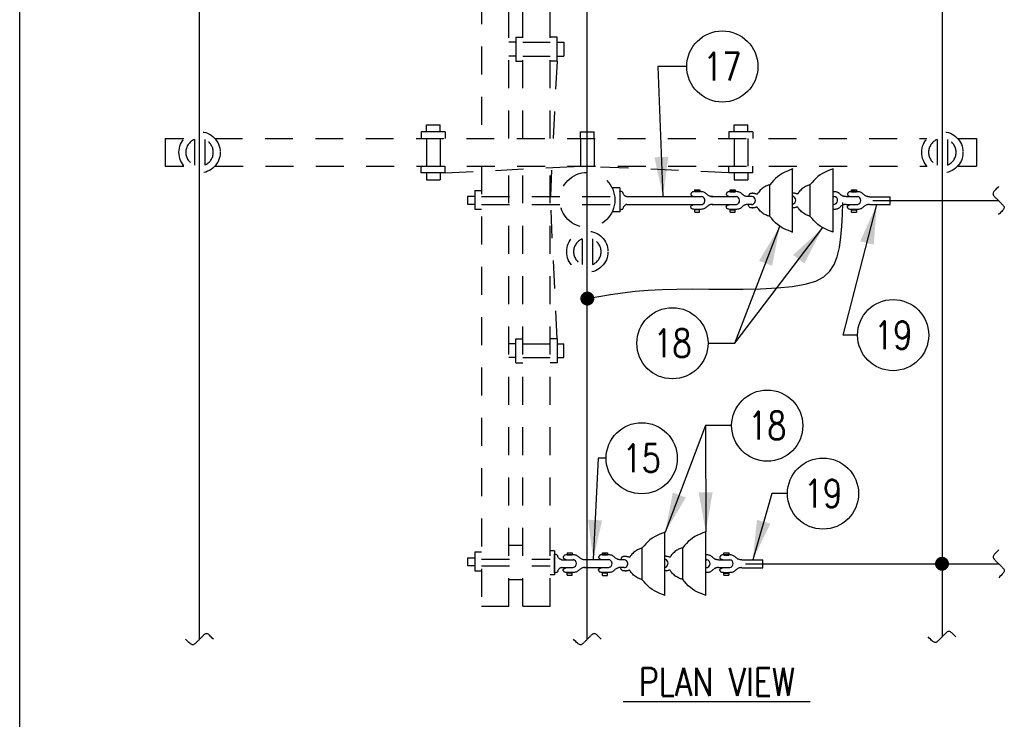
# Model space of a CAD drawing. Extents: x 0 to 7.1, y 0 to 9.85.
# Tile 4 of 6: x 0 to 4.4, y 4.83 to 7.96. Entities that reach past the tile are written whole.
import ezdxf
from ezdxf.enums import TextEntityAlignment as Align

# ---------------------------------------------------------------- set-up
doc = ezdxf.new("R2010")
doc.units = 0
doc.header["$MEASUREMENT"] = 0
doc.linetypes.add('HIDDEN2', pattern=[0.1875, 0.125, -0.0625])
doc.layers.get('0').update_dxf_attribs({"color": 2, "linetype": 'CONTINUOUS'})
doc.layers.add('E-DETL', color=2, linetype='CONTINUOUS')
doc.layers.add('E-DETL-TEXT', color=3, linetype='CONTINUOUS')
doc.styles.add('ROMANS', font='ROMANS.SHX', dxfattribs={"width": 0.8})
doc.styles.get("Standard").update_dxf_attribs({"font": 'ROMANS.SHX', "width": 0.8, "height": 0.125})

# ---------------------------------------------------------------- blocks, each defined once
blk = doc.blocks.new('BREAK')
blk.add_lwpolyline([(0, 0.0625), (-0.0055, 0.057), (-0.0103, 0.0521), (-0.0144, 0.0479), (-0.0177, 0.0441), (-0.0205, 0.0408), (-0.0225, 0.0378), (-0.0239, 0.0351), (-0.0247, 0.0326), (-0.0249, 0.0302), (-0.0246, 0.0279), (-0.0238, 0.0257), (-0.0226, 0.0236), (-0.0211, 0.0216), (-0.0194, 0.0196), (-0.0176, 0.0176), (-0.0156, 0.0156), (-0.0137, 0.0137), (-0.0117, 0.0117), (-0.0098, 0.0098), (-0.0078, 0.0078), (-0.0059, 0.0059), (-0.0039, 0.0039), (-0.002, 0.002), (0, 0), (0.002, -0.002), (0.0039, -0.0039), (0.0059, -0.0059), (0.0078, -0.0078), (0.0098, -0.0098), (0.0117, -0.0117), (0.0137, -0.0137), (0.0156, -0.0156), (0.0176, -0.0176), (0.0194, -0.0196), (0.0211, -0.0216), (0.0226, -0.0236), (0.0238, -0.0257), (0.0246, -0.0279), (0.0249, -0.0302), (0.0247, -0.0326), (0.0239, -0.0351), (0.0225, -0.0378), (0.0205, -0.0408), (0.0177, -0.0441), (0.0144, -0.0479), (0.0103, -0.0521), (0.0055, -0.057), (0, -0.0625)])

msp = doc.modelspace()

# ---------------------------------------------------------------- linework, layer by layer
at = {"layer": 'E-DETL'}
for p, q in [((0, 0), (0, 9.8484)), ((0.8039, 5.1875), (0.8039, 9.3638)), ((2.5372, 5.1875), (2.5372, 9.3638)), ((4.1225, 8.627), (4.1225, 5.1977)), ((3.8138, 7.1478), (4.3753, 7.1478)), ((3.2435, 5.5247), (4.376, 5.5247))]:
    msp.add_line(p, q, dxfattribs=at)
at = {"layer": 'E-DETL', "linetype": 'HIDDEN2'}
for p, q in [((2.0638, 8.9617), (2.0638, 7.4253)), ((2.1867, 7.4253), (2.1867, 8.9617)), ((2.2482, 7.4253), (2.2482, 8.7383)), ((2.3711, 7.4253), (2.3711, 8.7387)), ((2.2174, 7.8791), (2.2482, 7.8791)), ((2.2174, 7.8791), (2.2174, 7.7715)), ((2.4018, 7.8791), (2.3711, 7.8791)), ((2.4018, 7.7715), (2.4018, 7.8791)), ((2.2174, 7.8555), (2.1867, 7.8555)), ((2.2482, 7.8555), (2.3711, 7.8555)), ((2.4018, 7.8555), (2.4325, 7.8555)), ((2.4325, 7.8555), (2.4325, 7.794)), ((2.2174, 7.794), (2.1867, 7.794)), ((2.2482, 7.794), (2.3711, 7.794)), ((2.4018, 7.794), (2.4325, 7.794)), ((2.2174, 7.7715), (2.2482, 7.7715)), ((2.4018, 7.7715), (2.3711, 7.7715)), ((2.4018, 7.7715), (2.3846, 7.4253)), ((1.818, 7.4867), (1.8794, 7.4867)), ((1.818, 7.456), (1.818, 7.4867)), ((1.8794, 7.456), (1.8794, 7.4867)), ((3.1936, 7.4867), (3.255, 7.4867)), ((3.1936, 7.456), (3.1936, 7.4867)), ((3.255, 7.456), (3.255, 7.4867)), ((1.7944, 7.456), (1.7944, 7.4253)), ((1.9019, 7.456), (1.7944, 7.456)), ((1.9019, 7.456), (1.9019, 7.4253)), ((2.5069, 7.456), (2.5684, 7.456)), ((2.5069, 7.4253), (2.5069, 7.456)), ((2.5684, 7.4253), (2.5684, 7.456)), ((3.17, 7.456), (3.17, 7.4253)), ((3.2775, 7.456), (3.17, 7.456)), ((3.2775, 7.456), (3.2775, 7.4253)), ((0.6503, 7.4253), (0.733, 7.4253)), ((0.6503, 7.4253), (0.6503, 7.3024)), ((0.7809, 7.4208), (0.7809, 7.3069)), ((0.827, 7.4208), (0.827, 7.3069)), ((0.8715, 7.4253), (4.055, 7.4253)), ((1.818, 7.4253), (1.818, 7.3024)), ((1.8794, 7.4253), (1.8794, 7.3024)), ((2.5069, 7.4253), (2.5069, 7.2702)), ((2.5684, 7.4253), (2.5684, 7.27)), ((3.1936, 7.4253), (3.1936, 7.3024)), ((3.255, 7.4253), (3.255, 7.3024)), ((4.101, 7.4208), (4.101, 7.3069)), ((4.1471, 7.4208), (4.1471, 7.3069)), ((4.1922, 7.4253), (4.2762, 7.4253)), ((4.2762, 7.4253), (4.2762, 7.3024)), ((0.6503, 7.3024), (0.7342, 7.3024)), ((0.8735, 7.3024), (4.0563, 7.3024)), ((1.7944, 7.2716), (1.7944, 7.3024)), ((1.9019, 7.2716), (1.7944, 7.2716)), ((1.818, 7.2716), (1.818, 7.2409)), ((1.8794, 7.2716), (1.8794, 7.2409)), ((1.9019, 7.2716), (1.9019, 7.3024)), ((1.9019, 7.2716), (2.5044, 7.3024)), ((2.0638, 7.3024), (2.0638, 5.3358)), ((2.1867, 5.3358), (2.1867, 7.3024)), ((2.2482, 5.3358), (2.2482, 7.3024)), ((2.3711, 5.3358), (2.3711, 7.3024)), ((2.3776, 7.2839), (2.3719, 7.1698)), ((3.17, 7.2716), (2.5044, 7.3024)), ((3.17, 7.2716), (3.17, 7.3024)), ((3.2775, 7.2716), (3.17, 7.2716)), ((3.1936, 7.2716), (3.1936, 7.2409)), ((3.255, 7.2716), (3.255, 7.2409)), ((3.2775, 7.2716), (3.2775, 7.3024)), ((4.1929, 7.3024), (4.2762, 7.3024)), ((1.818, 7.2409), (1.8794, 7.2409)), ((3.1936, 7.2409), (3.255, 7.2409)), ((2.4018, 6.5307), (2.373, 7.1458)), ((2.5142, 6.9765), (2.5142, 6.8626)), ((2.5603, 6.9765), (2.5603, 6.8626)), ((2.2174, 6.5307), (2.2482, 6.5307)), ((2.2174, 6.4231), (2.2174, 6.5307)), ((2.4018, 6.5307), (2.3711, 6.5307)), ((2.4018, 6.5307), (2.4018, 6.4231)), ((2.2174, 6.5082), (2.1867, 6.5082)), ((2.2482, 6.5082), (2.3711, 6.5082)), ((2.4018, 6.5082), (2.4325, 6.5082)), ((2.4325, 6.4467), (2.4325, 6.5082)), ((2.2174, 6.4467), (2.1867, 6.4467)), ((2.2482, 6.4467), (2.3711, 6.4467)), ((2.4018, 6.4467), (2.4325, 6.4467)), ((2.2174, 6.4231), (2.2482, 6.4231)), ((2.4018, 6.4231), (2.3711, 6.4231)), ((2.2482, 5.607), (2.1867, 5.607)), ((2.2482, 5.4533), (2.1867, 5.4533)), ((2.0638, 5.3358), (2.1867, 5.3358)), ((2.2482, 5.3358), (2.3711, 5.3358))]:
    msp.add_line(p, q, dxfattribs=at)
at = {"layer": 'E-DETL', "color": 4}
for p, q in [((3.4545, 7.0068), (3.4545, 7.2876)), ((3.6367, 7.0068), (3.6367, 7.2876)), ((3.3531, 7.0768), (3.3531, 7.2178)), ((3.5338, 7.0775), (3.5338, 7.2185)), ((2.0345, 7.1928), (2.0345, 7.1093)), ((2.0345, 7.1928), (2.0638, 7.1928)), ((2.6824, 7.2054), (2.6489, 7.2054)), ((2.6824, 7.2054), (2.6824, 7.0979)), ((3.0169, 7.1963), (3.0169, 7.1865)), ((3.0169, 7.1963), (3.0395, 7.1963)), ((3.0395, 7.1865), (3.0169, 7.1865)), ((3.0395, 7.1963), (3.0395, 7.1865)), ((3.1755, 7.1863), (3.1755, 7.1961)), ((3.1755, 7.1961), (3.1983, 7.1961)), ((3.1983, 7.1863), (3.1755, 7.1863)), ((3.1983, 7.1961), (3.1983, 7.1863)), ((3.7173, 7.1965), (3.7398, 7.1965)), ((3.7173, 7.1869), (3.7173, 7.1965)), ((3.7173, 7.1869), (3.7398, 7.1869)), ((3.7398, 7.1965), (3.7398, 7.1869)), ((2.0023, 7.1658), (2.0023, 7.1306)), ((2.0331, 7.1658), (2.0023, 7.1658)), ((2.0345, 7.1306), (2.0038, 7.1306)), ((2.6227, 7.1306), (2.6228, 7.1306)), ((2.7122, 7.1657), (3.0473, 7.1657)), ((2.7133, 7.1306), (3.0414, 7.1306)), ((3.0888, 7.1664), (3.1706, 7.1664)), ((3.0948, 7.1313), (3.1717, 7.1313)), ((3.1706, 7.1664), (3.2039, 7.1664)), ((3.1717, 7.1313), (3.2033, 7.1313)), ((3.2726, 7.131), (3.256, 7.131)), ((3.2708, 7.1661), (3.2573, 7.1661)), ((3.6357, 7.166), (3.6421, 7.166)), ((3.6934, 7.1308), (3.745, 7.1308)), ((3.694, 7.1659), (3.7456, 7.1659)), ((3.7978, 7.1655), (3.8912, 7.1655)), ((3.7978, 7.1304), (3.8912, 7.1304)), ((3.8912, 7.1304), (3.8912, 7.1655)), ((2.0345, 7.1093), (2.0638, 7.1093)), ((2.6824, 7.0979), (2.648, 7.0979)), ((3.0171, 7.0963), (3.0171, 7.1061)), ((3.0393, 7.1061), (3.0171, 7.1061)), ((3.0171, 7.0963), (3.0393, 7.0963)), ((3.0393, 7.0963), (3.0393, 7.1061)), ((3.1755, 7.0961), (3.1755, 7.1058)), ((3.1983, 7.1058), (3.1755, 7.1058)), ((3.1755, 7.0961), (3.1983, 7.0961)), ((3.1983, 7.0961), (3.1983, 7.1058)), ((3.7173, 7.1062), (3.7398, 7.1062)), ((3.7173, 7.0964), (3.7173, 7.1062)), ((3.7173, 7.0964), (3.7398, 7.0964)), ((3.7398, 7.1062), (3.7398, 7.0964)), ((2.8841, 5.3837), (2.8841, 5.6645)), ((3.0663, 5.3837), (3.0663, 5.6645)), ((2.7828, 5.4537), (2.7828, 5.5947)), ((2.9634, 5.4545), (2.9634, 5.5954)), ((2.0023, 5.5505), (2.0023, 5.5152)), ((2.0331, 5.5505), (2.0023, 5.5505)), ((2.0345, 5.5775), (2.0345, 5.4939)), ((2.0345, 5.5775), (2.0638, 5.5775)), ((2.3907, 5.5829), (2.3711, 5.5829)), ((2.3907, 5.5829), (2.3907, 5.4753)), ((2.3907, 5.484), (2.3907, 5.566)), ((2.4465, 5.5732), (2.4465, 5.5634)), ((2.4465, 5.5732), (2.4692, 5.5732)), ((2.4692, 5.5634), (2.4465, 5.5634)), ((2.4692, 5.5732), (2.4692, 5.5634)), ((2.6051, 5.5632), (2.6051, 5.573)), ((2.6051, 5.573), (2.628, 5.573)), ((2.628, 5.5632), (2.6051, 5.5632)), ((2.628, 5.573), (2.628, 5.5632)), ((3.1469, 5.5734), (3.1695, 5.5734)), ((3.1469, 5.5638), (3.1469, 5.5734)), ((3.1469, 5.5638), (3.1695, 5.5638)), ((3.1695, 5.5734), (3.1695, 5.5638)), ((2.0345, 5.5152), (2.0038, 5.5152)), ((2.4216, 5.5081), (2.4744, 5.5081)), ((2.4223, 5.5431), (2.475, 5.5431)), ((2.5184, 5.5433), (2.6003, 5.5433)), ((2.5244, 5.5082), (2.6013, 5.5082)), ((2.6003, 5.5433), (2.6335, 5.5433)), ((2.6013, 5.5082), (2.6329, 5.5082)), ((2.7022, 5.5079), (2.6857, 5.5079)), ((2.7004, 5.5431), (2.6869, 5.5431)), ((3.0653, 5.543), (3.0717, 5.543)), ((3.1231, 5.5077), (3.1747, 5.5077)), ((3.1236, 5.5428), (3.1753, 5.5428)), ((3.2274, 5.5424), (3.3209, 5.5424)), ((3.2274, 5.5073), (3.3209, 5.5073)), ((3.3209, 5.5073), (3.3209, 5.5424)), ((2.0345, 5.4939), (2.0638, 5.4939)), ((2.3907, 5.4753), (2.3711, 5.4753)), ((2.4467, 5.4732), (2.4467, 5.483)), ((2.4689, 5.483), (2.4467, 5.483)), ((2.4467, 5.4732), (2.4689, 5.4732)), ((2.4689, 5.4732), (2.4689, 5.483)), ((2.6052, 5.473), (2.6052, 5.4827)), ((2.628, 5.4827), (2.6052, 5.4827)), ((2.6052, 5.473), (2.628, 5.473)), ((2.628, 5.473), (2.628, 5.4827)), ((3.147, 5.4831), (3.1695, 5.4831)), ((3.147, 5.4734), (3.147, 5.4831)), ((3.147, 5.4734), (3.1695, 5.4734)), ((3.1695, 5.4831), (3.1695, 5.4734))]:
    msp.add_line(p, q, dxfattribs=at)
at = {"layer": 'E-DETL', "color": 4, "linetype": 'HIDDEN2'}
for p, q in [((2.0638, 7.1657), (2.6592, 7.1657)), ((2.0638, 7.1306), (2.6584, 7.1306)), ((2.0638, 5.546), (2.3711, 5.546)), ((2.0638, 5.5152), (2.3711, 5.5152))]:
    msp.add_line(p, q, dxfattribs=at)
at = {"layer": 'E-DETL', "color": 4}
for points in [[(3.456, 7.2895), (3.4436, 7.2848), (3.4313, 7.2799), (3.4194, 7.2747), (3.408, 7.2689), (3.3973, 7.2623), (3.3874, 7.2547), (3.3782, 7.2464), (3.3696, 7.2375), (3.3612, 7.2282), (3.3531, 7.2187)], [(3.6367, 7.2902), (3.6242, 7.2855), (3.612, 7.2807), (3.6001, 7.2754), (3.5887, 7.2696), (3.578, 7.263), (3.5681, 7.2555), (3.5589, 7.2471), (3.5503, 7.2382), (3.5419, 7.2289), (3.5338, 7.2195)], [(3.3531, 7.2187), (3.3497, 7.2176), (3.3462, 7.2164), (3.3426, 7.2151), (3.3389, 7.2136), (3.3351, 7.2118), (3.331, 7.2098), (3.3268, 7.2075), (3.3226, 7.2048), (3.3184, 7.2017), (3.3142, 7.1983), (3.3103, 7.1944), (3.3065, 7.1903), (3.3032, 7.1864), (3.3005, 7.1828), (3.2984, 7.18), (3.2971, 7.1781), (3.2964, 7.177), (3.2958, 7.1766), (3.2952, 7.1767), (3.2941, 7.177), (3.2925, 7.1775), (3.2904, 7.1781), (3.288, 7.1788), (3.2855, 7.1794), (3.2832, 7.1798), (3.2811, 7.1802), (3.2792, 7.1804), (3.2776, 7.1806), (3.2761, 7.1806), (3.2746, 7.1807)], [(3.5338, 7.2195), (3.5304, 7.2183), (3.5269, 7.2171), (3.5233, 7.2158), (3.5196, 7.2143), (3.5157, 7.2126), (3.5117, 7.2106), (3.5075, 7.2082), (3.5033, 7.2055), (3.4991, 7.2025), (3.4949, 7.199), (3.4909, 7.1951), (3.4872, 7.191), (3.4839, 7.1871), (3.4812, 7.1836), (3.4791, 7.1808), (3.4778, 7.1789), (3.477, 7.1778), (3.4765, 7.1773), (3.4759, 7.1774), (3.4748, 7.1777), (3.4732, 7.1783), (3.4711, 7.1789), (3.4687, 7.1795), (3.4662, 7.1801), (3.4639, 7.1806), (3.4618, 7.1809), (3.4599, 7.1812), (3.4583, 7.1813), (3.4568, 7.1814), (3.4553, 7.1814)], [(2.7133, 7.1653), (2.7136, 7.1652), (2.7138, 7.1652), (2.7139, 7.1651), (2.7137, 7.1652), (2.7133, 7.1653), (2.7125, 7.1656), (2.7113, 7.166), (2.7099, 7.1666), (2.7083, 7.1673), (2.7066, 7.1683), (2.7047, 7.1695), (2.7029, 7.1709), (2.7012, 7.1725), (2.6997, 7.1742), (2.6984, 7.1762), (2.6976, 7.1783), (2.6969, 7.1805), (2.6962, 7.1826), (2.6953, 7.1845), (2.694, 7.1862), (2.6922, 7.1874), (2.6898, 7.1882), (2.6871, 7.1888), (2.6842, 7.1893), (2.6812, 7.1896)], [(3.0975, 7.1659), (3.0957, 7.1658), (3.094, 7.1658), (3.0921, 7.1659), (3.0901, 7.1661), (3.088, 7.1666), (3.0856, 7.1673), (3.0831, 7.1682), (3.0805, 7.1695), (3.0779, 7.1711), (3.0752, 7.173), (3.0725, 7.1752), (3.0699, 7.1777), (3.0671, 7.1801), (3.0642, 7.1824), (3.061, 7.1844), (3.0576, 7.1858), (3.0538, 7.1868), (3.0495, 7.1875), (3.0448, 7.1879), (3.0394, 7.1882), (3.0335, 7.1884), (3.0273, 7.1884), (3.0212, 7.1884), (3.0157, 7.1881), (3.0111, 7.1876), (3.0077, 7.1869), (3.0054, 7.1859), (3.0038, 7.1848), (3.0028, 7.1834), (3.0019, 7.1819), (3.001, 7.1803), (3.0002, 7.1786), (2.9996, 7.1769), (2.9994, 7.1753), (2.9999, 7.1737), (3.0011, 7.1722), (3.003, 7.1709), (3.0053, 7.1696), (3.0079, 7.1683), (3.0107, 7.1671)], [(3.256, 7.166), (3.2543, 7.166), (3.2525, 7.166), (3.2507, 7.1661), (3.2487, 7.1663), (3.2465, 7.1668), (3.2442, 7.1675), (3.2417, 7.1684), (3.2391, 7.1697), (3.2364, 7.1712), (3.2337, 7.1732), (3.2311, 7.1754), (3.2284, 7.1779), (3.2256, 7.1803), (3.2227, 7.1826), (3.2196, 7.1845), (3.2161, 7.186), (3.2123, 7.187), (3.2081, 7.1877), (3.2033, 7.1881), (3.1979, 7.1884), (3.192, 7.1886), (3.1858, 7.1886), (3.1797, 7.1886), (3.1742, 7.1883), (3.1696, 7.1878), (3.1662, 7.1871), (3.1639, 7.1861), (3.1624, 7.1849), (3.1613, 7.1836), (3.1604, 7.1821), (3.1595, 7.1805), (3.1587, 7.1788), (3.1581, 7.1771), (3.158, 7.1755), (3.1585, 7.1739), (3.1597, 7.1724), (3.1615, 7.1711), (3.1638, 7.1698), (3.1665, 7.1685), (3.1693, 7.1673)], [(3.2764, 7.1805), (3.2743, 7.1804), (3.2722, 7.1802), (3.2702, 7.18), (3.2682, 7.1797), (3.2664, 7.1793), (3.2648, 7.1786), (3.2633, 7.1778), (3.262, 7.1769), (3.2608, 7.1757), (3.26, 7.1744), (3.2593, 7.173), (3.2588, 7.1715), (3.2584, 7.1699), (3.2582, 7.1682), (3.258, 7.1665)], [(3.6942, 7.1657), (3.6931, 7.1656), (3.6919, 7.1656), (3.6908, 7.1656), (3.6895, 7.1657), (3.6883, 7.1658), (3.6869, 7.166), (3.6855, 7.1662), (3.684, 7.1666), (3.6825, 7.1671), (3.6808, 7.1677), (3.6791, 7.1684), (3.6774, 7.1692), (3.6757, 7.1702), (3.6739, 7.1714), (3.6721, 7.1727), (3.6703, 7.1742), (3.6686, 7.1757), (3.6668, 7.1774), (3.665, 7.179), (3.6631, 7.1806), (3.6612, 7.182), (3.6591, 7.1833), (3.6569, 7.1845), (3.6546, 7.1855), (3.6522, 7.1863), (3.6495, 7.1869), (3.6467, 7.1873), (3.6436, 7.1876), (3.6403, 7.1878), (3.6367, 7.188)], [(3.7978, 7.1655), (3.796, 7.1654), (3.7943, 7.1654), (3.7924, 7.1655), (3.7904, 7.1658), (3.7883, 7.1662), (3.7859, 7.1669), (3.7834, 7.1679), (3.7808, 7.1691), (3.7782, 7.1707), (3.7755, 7.1726), (3.7728, 7.1749), (3.7702, 7.1773), (3.7674, 7.1798), (3.7645, 7.1821), (3.7613, 7.184), (3.7579, 7.1855), (3.7541, 7.1865), (3.7498, 7.1871), (3.7451, 7.1876), (3.7397, 7.1878), (3.7338, 7.188), (3.7275, 7.1881), (3.7215, 7.188), (3.7159, 7.1878), (3.7114, 7.1873), (3.708, 7.1865), (3.7057, 7.1856), (3.7041, 7.1844), (3.7031, 7.183), (3.7022, 7.1815), (3.7013, 7.1799), (3.7005, 7.1783), (3.6999, 7.1766), (3.6997, 7.1749), (3.7002, 7.1733), (3.7014, 7.1719), (3.7033, 7.1705), (3.7056, 7.1692), (3.7082, 7.168), (3.711, 7.1668)], [(2.7133, 7.1306), (2.7136, 7.1307), (2.7138, 7.1308), (2.7139, 7.1308), (2.7137, 7.1307), (2.7133, 7.1306), (2.7125, 7.1303), (2.7113, 7.1299), (2.7099, 7.1294), (2.7083, 7.1286), (2.7066, 7.1277), (2.7047, 7.1265), (2.7029, 7.1251), (2.7012, 7.1235), (2.6997, 7.1217), (2.6984, 7.1197), (2.6976, 7.1176), (2.6969, 7.1154), (2.6962, 7.1133), (2.6953, 7.1114), (2.694, 7.1098), (2.6922, 7.1086), (2.6898, 7.1077), (2.6871, 7.1071), (2.6842, 7.1067), (2.6812, 7.1063)], [(3.0975, 7.1308), (3.0957, 7.1308), (3.094, 7.1308), (3.0921, 7.1307), (3.0901, 7.1305), (3.088, 7.13), (3.0856, 7.1294), (3.0831, 7.1284), (3.0805, 7.1272), (3.0779, 7.1256), (3.0752, 7.1237), (3.0725, 7.1214), (3.0699, 7.119), (3.0671, 7.1165), (3.0642, 7.1142), (3.061, 7.1123), (3.0576, 7.1108), (3.0538, 7.1098), (3.0495, 7.1091), (3.0448, 7.1087), (3.0394, 7.1084), (3.0335, 7.1083), (3.0273, 7.1082), (3.0212, 7.1083), (3.0157, 7.1085), (3.0111, 7.109), (3.0077, 7.1097), (3.0054, 7.1107), (3.0038, 7.1119), (3.0028, 7.1132), (3.0019, 7.1147), (3.001, 7.1163), (3.0002, 7.118), (2.9996, 7.1197), (2.9994, 7.1214), (2.9999, 7.1229), (3.0011, 7.1244), (3.003, 7.1258), (3.0053, 7.1271), (3.0079, 7.1283), (3.0107, 7.1295)], [(3.256, 7.131), (3.2543, 7.131), (3.2525, 7.131), (3.2507, 7.1309), (3.2487, 7.1307), (3.2465, 7.1302), (3.2442, 7.1295), (3.2417, 7.1286), (3.2391, 7.1273), (3.2364, 7.1258), (3.2337, 7.1239), (3.2311, 7.1216), (3.2284, 7.1191), (3.2256, 7.1167), (3.2227, 7.1144), (3.2196, 7.1125), (3.2161, 7.111), (3.2123, 7.11), (3.2081, 7.1093), (3.2033, 7.1089), (3.1979, 7.1086), (3.192, 7.1084), (3.1858, 7.1084), (3.1797, 7.1084), (3.1742, 7.1087), (3.1696, 7.1092), (3.1662, 7.1099), (3.1639, 7.1109), (3.1624, 7.1121), (3.1613, 7.1134), (3.1604, 7.1149), (3.1595, 7.1165), (3.1587, 7.1182), (3.1581, 7.1199), (3.158, 7.1215), (3.1585, 7.1231), (3.1597, 7.1246), (3.1615, 7.1259), (3.1638, 7.1272), (3.1665, 7.1285), (3.1693, 7.1297)], [(3.2776, 7.1156), (3.2746, 7.1156), (3.2717, 7.1156), (3.2689, 7.1159), (3.2663, 7.1164), (3.264, 7.1174), (3.2621, 7.1188), (3.2605, 7.1206), (3.2593, 7.1225), (3.2583, 7.1244), (3.2577, 7.1261), (3.2573, 7.1275), (3.2572, 7.1285), (3.2572, 7.1293), (3.2574, 7.13), (3.2576, 7.1306)], [(3.6942, 7.1306), (3.6931, 7.1306), (3.692, 7.1307), (3.6908, 7.1307), (3.6896, 7.1306), (3.6884, 7.1305), (3.687, 7.1303), (3.6857, 7.1301), (3.6842, 7.1297), (3.6827, 7.1293), (3.6811, 7.1287), (3.6794, 7.128), (3.6777, 7.1272), (3.676, 7.1263), (3.6743, 7.1252), (3.6725, 7.1239), (3.6708, 7.1225), (3.6691, 7.121), (3.6673, 7.1194), (3.6655, 7.1177), (3.6637, 7.1162), (3.6618, 7.1147), (3.6598, 7.1134), (3.6577, 7.1122), (3.6555, 7.1111), (3.6532, 7.1103), (3.6506, 7.1096), (3.6479, 7.1091), (3.645, 7.1088), (3.6419, 7.1085), (3.6385, 7.1084)], [(3.7978, 7.1304), (3.796, 7.1305), (3.7943, 7.1305), (3.7924, 7.1304), (3.7904, 7.1301), (3.7883, 7.1297), (3.7859, 7.129), (3.7834, 7.128), (3.7808, 7.1268), (3.7782, 7.1252), (3.7755, 7.1233), (3.7728, 7.121), (3.7702, 7.1186), (3.7674, 7.1161), (3.7645, 7.1138), (3.7613, 7.1119), (3.7579, 7.1105), (3.7541, 7.1094), (3.7498, 7.1088), (3.7451, 7.1083), (3.7397, 7.1081), (3.7338, 7.1079), (3.7275, 7.1078), (3.7215, 7.1079), (3.7159, 7.1081), (3.7114, 7.1086), (3.708, 7.1094), (3.7057, 7.1103), (3.7041, 7.1115), (3.7031, 7.1129), (3.7022, 7.1144), (3.7013, 7.116), (3.7005, 7.1176), (3.6999, 7.1193), (3.6997, 7.121), (3.7002, 7.1226), (3.7014, 7.124), (3.7033, 7.1254), (3.7056, 7.1267), (3.7082, 7.1279), (3.711, 7.1291)], [(3.3531, 7.0768), (3.3497, 7.078), (3.3462, 7.0792), (3.3426, 7.0805), (3.3389, 7.082), (3.3351, 7.0837), (3.331, 7.0857), (3.3268, 7.088), (3.3226, 7.0907), (3.3184, 7.0938), (3.3142, 7.0973), (3.3103, 7.1012), (3.3065, 7.1052), (3.3032, 7.1092), (3.3005, 7.1127), (3.2984, 7.1155), (3.2971, 7.1174), (3.2964, 7.1185), (3.2958, 7.1189), (3.2952, 7.1189), (3.2941, 7.1185), (3.2925, 7.118), (3.2904, 7.1174), (3.288, 7.1168), (3.2855, 7.1162), (3.2832, 7.1157), (3.2811, 7.1153), (3.2792, 7.1151), (3.2776, 7.115), (3.2761, 7.1149), (3.2746, 7.1149)], [(3.5338, 7.0775), (3.5304, 7.0787), (3.5269, 7.0799), (3.5233, 7.0812), (3.5196, 7.0827), (3.5157, 7.0844), (3.5117, 7.0864), (3.5075, 7.0888), (3.5033, 7.0915), (3.4991, 7.0945), (3.4949, 7.098), (3.4909, 7.1019), (3.4872, 7.106), (3.4839, 7.1099), (3.4812, 7.1134), (3.4791, 7.1162), (3.4778, 7.1182), (3.477, 7.1192), (3.4765, 7.1197), (3.4759, 7.1196), (3.4748, 7.1193), (3.4732, 7.1187), (3.4711, 7.1181), (3.4687, 7.1175), (3.4662, 7.1169), (3.4639, 7.1164), (3.4618, 7.1161), (3.4599, 7.1159), (3.4583, 7.1157), (3.4568, 7.1156), (3.4553, 7.1156)], [(3.6385, 7.1084), (3.6378, 7.1083), (3.6371, 7.1083), (3.6365, 7.1083), (3.6358, 7.1083), (3.6351, 7.1082)], [(3.456, 7.0061), (3.4436, 7.0107), (3.4313, 7.0156), (3.4194, 7.0208), (3.408, 7.0267), (3.3973, 7.0333), (3.3874, 7.0408), (3.3782, 7.0491), (3.3696, 7.058), (3.3612, 7.0673), (3.3531, 7.0768)], [(3.6367, 7.0068), (3.6242, 7.0115), (3.612, 7.0163), (3.6001, 7.0216), (3.5887, 7.0274), (3.578, 7.034), (3.5681, 7.0415), (3.5589, 7.0499), (3.5503, 7.0588), (3.5419, 7.0681), (3.5338, 7.0775)], [(2.8856, 5.6664), (2.8732, 5.6617), (2.8609, 5.6569), (2.849, 5.6516), (2.8376, 5.6458), (2.8269, 5.6392), (2.817, 5.6316), (2.8079, 5.6233), (2.7992, 5.6144), (2.7909, 5.6051), (2.7828, 5.5956)], [(3.0663, 5.6671), (3.0539, 5.6625), (3.0416, 5.6576), (3.0297, 5.6524), (3.0183, 5.6465), (3.0076, 5.6399), (2.9977, 5.6324), (2.9885, 5.6241), (2.9799, 5.6152), (2.9716, 5.6059), (2.9634, 5.5964)], [(2.7828, 5.5956), (2.7793, 5.5945), (2.7758, 5.5933), (2.7722, 5.592), (2.7685, 5.5905), (2.7647, 5.5888), (2.7607, 5.5868), (2.7565, 5.5844), (2.7523, 5.5817), (2.748, 5.5787), (2.7439, 5.5752), (2.7399, 5.5713), (2.7362, 5.5672), (2.7329, 5.5633), (2.7301, 5.5598), (2.7281, 5.557), (2.7268, 5.555), (2.726, 5.554), (2.7254, 5.5535), (2.7248, 5.5536), (2.7238, 5.5539), (2.7221, 5.5545), (2.72, 5.5551), (2.7176, 5.5557), (2.7152, 5.5563), (2.7128, 5.5568), (2.7107, 5.5571), (2.7089, 5.5573), (2.7072, 5.5575), (2.7057, 5.5575), (2.7042, 5.5576)], [(2.9634, 5.5964), (2.96, 5.5952), (2.9565, 5.594), (2.9529, 5.5927), (2.9492, 5.5912), (2.9454, 5.5895), (2.9413, 5.5875), (2.9372, 5.5852), (2.9329, 5.5825), (2.9287, 5.5794), (2.9246, 5.5759), (2.9206, 5.572), (2.9169, 5.568), (2.9136, 5.564), (2.9108, 5.5605), (2.9088, 5.5577), (2.9075, 5.5558), (2.9067, 5.5547), (2.9061, 5.5543), (2.9055, 5.5543), (2.9045, 5.5547), (2.9028, 5.5552), (2.9007, 5.5558), (2.8983, 5.5564), (2.8959, 5.557), (2.8935, 5.5575), (2.8914, 5.5578), (2.8896, 5.5581), (2.8879, 5.5582), (2.8864, 5.5583), (2.8849, 5.5583)], [(2.4216, 5.5428), (2.4219, 5.5427), (2.4221, 5.5426), (2.4222, 5.5426), (2.4221, 5.5427), (2.4216, 5.5428), (2.4208, 5.5431), (2.4197, 5.5435), (2.4183, 5.544), (2.4167, 5.5448), (2.4149, 5.5457), (2.4131, 5.5469), (2.4112, 5.5483), (2.4095, 5.5499), (2.408, 5.5517), (2.4068, 5.5537), (2.4059, 5.5558), (2.4052, 5.558), (2.4046, 5.5601), (2.4037, 5.562), (2.4024, 5.5636), (2.4005, 5.5648), (2.3982, 5.5657), (2.3955, 5.5663), (2.3926, 5.5667), (2.3895, 5.5671)], [(2.5271, 5.5428), (2.5254, 5.5427), (2.5236, 5.5427), (2.5217, 5.5428), (2.5198, 5.5431), (2.5176, 5.5435), (2.5153, 5.5442), (2.5128, 5.5452), (2.5102, 5.5464), (2.5075, 5.548), (2.5048, 5.5499), (2.5022, 5.5522), (2.4995, 5.5546), (2.4967, 5.5571), (2.4938, 5.5594), (2.4907, 5.5613), (2.4872, 5.5627), (2.4834, 5.5638), (2.4792, 5.5644), (2.4744, 5.5649), (2.469, 5.5651), (2.4631, 5.5653), (2.4569, 5.5654), (2.4508, 5.5653), (2.4453, 5.5651), (2.4407, 5.5646), (2.4373, 5.5638), (2.435, 5.5629), (2.4335, 5.5617), (2.4324, 5.5603), (2.4315, 5.5588), (2.4306, 5.5572), (2.4298, 5.5555), (2.4292, 5.5539), (2.4291, 5.5522), (2.4296, 5.5506), (2.4308, 5.5492), (2.4326, 5.5478), (2.4349, 5.5465), (2.4376, 5.5453), (2.4404, 5.5441)], [(2.6857, 5.543), (2.6839, 5.5429), (2.6821, 5.5429), (2.6803, 5.543), (2.6783, 5.5433), (2.6762, 5.5437), (2.6738, 5.5444), (2.6713, 5.5453), (2.6687, 5.5466), (2.6661, 5.5482), (2.6634, 5.5501), (2.6607, 5.5523), (2.6581, 5.5548), (2.6553, 5.5572), (2.6524, 5.5595), (2.6492, 5.5615), (2.6458, 5.5629), (2.642, 5.5639), (2.6377, 5.5646), (2.6329, 5.565), (2.6276, 5.5653), (2.6216, 5.5655), (2.6154, 5.5656), (2.6094, 5.5655), (2.6038, 5.5652), (2.5992, 5.5648), (2.5959, 5.564), (2.5936, 5.563), (2.592, 5.5619), (2.591, 5.5605), (2.5901, 5.559), (2.5892, 5.5574), (2.5883, 5.5557), (2.5878, 5.554), (2.5876, 5.5524), (2.5881, 5.5508), (2.5893, 5.5493), (2.5912, 5.548), (2.5935, 5.5467), (2.5961, 5.5455), (2.5989, 5.5442)], [(2.7061, 5.5574), (2.7039, 5.5573), (2.7018, 5.5572), (2.6998, 5.557), (2.6979, 5.5567), (2.6961, 5.5562), (2.6944, 5.5556), (2.6929, 5.5548), (2.6916, 5.5538), (2.6905, 5.5526), (2.6896, 5.5514), (2.6889, 5.5499), (2.6884, 5.5484), (2.6881, 5.5468), (2.6878, 5.5451), (2.6876, 5.5434)], [(3.1239, 5.5426), (3.1227, 5.5426), (3.1216, 5.5425), (3.1204, 5.5425), (3.1192, 5.5426), (3.1179, 5.5427), (3.1165, 5.5429), (3.1151, 5.5432), (3.1136, 5.5435), (3.1121, 5.544), (3.1105, 5.5446), (3.1088, 5.5453), (3.1071, 5.5461), (3.1053, 5.5471), (3.1035, 5.5483), (3.1017, 5.5496), (3.1, 5.5511), (3.0982, 5.5527), (3.0964, 5.5543), (3.0946, 5.5559), (3.0927, 5.5575), (3.0908, 5.559), (3.0888, 5.5603), (3.0866, 5.5614), (3.0843, 5.5624), (3.0818, 5.5632), (3.0792, 5.5638), (3.0763, 5.5642), (3.0733, 5.5645), (3.07, 5.5647), (3.0664, 5.5649)], [(3.2274, 5.5424), (3.2257, 5.5424), (3.2239, 5.5424), (3.222, 5.5425), (3.2201, 5.5427), (3.2179, 5.5432), (3.2156, 5.5438), (3.2131, 5.5448), (3.2105, 5.546), (3.2078, 5.5476), (3.2051, 5.5495), (3.2025, 5.5518), (3.1998, 5.5542), (3.197, 5.5567), (3.1941, 5.559), (3.191, 5.5609), (3.1875, 5.5624), (3.1837, 5.5634), (3.1795, 5.5641), (3.1747, 5.5645), (3.1693, 5.5648), (3.1634, 5.5649), (3.1572, 5.565), (3.1511, 5.5649), (3.1456, 5.5647), (3.141, 5.5642), (3.1376, 5.5635), (3.1353, 5.5625), (3.1338, 5.5613), (3.1327, 5.56), (3.1318, 5.5585), (3.1309, 5.5569), (3.1301, 5.5552), (3.1295, 5.5535), (3.1294, 5.5518), (3.1299, 5.5503), (3.1311, 5.5488), (3.1329, 5.5474), (3.1352, 5.5461), (3.1379, 5.5449), (3.1407, 5.5437)], [(2.4216, 5.5081), (2.4219, 5.5082), (2.4221, 5.5082), (2.4222, 5.5082), (2.4221, 5.5082), (2.4216, 5.5081), (2.4208, 5.5078), (2.4197, 5.5074), (2.4183, 5.5068), (2.4167, 5.5061), (2.4149, 5.5051), (2.4131, 5.5039), (2.4112, 5.5025), (2.4095, 5.5009), (2.408, 5.4991), (2.4068, 5.4972), (2.4059, 5.4951), (2.4052, 5.4929), (2.4046, 5.4908), (2.4037, 5.4888), (2.4024, 5.4872), (2.4005, 5.486), (2.3982, 5.4852), (2.3955, 5.4846), (2.3926, 5.4841), (2.3895, 5.4838)], [(2.5271, 5.5077), (2.5254, 5.5078), (2.5236, 5.5078), (2.5217, 5.5077), (2.5198, 5.5074), (2.5176, 5.507), (2.5153, 5.5063), (2.5128, 5.5053), (2.5102, 5.5041), (2.5075, 5.5025), (2.5048, 5.5006), (2.5022, 5.4983), (2.4995, 5.4959), (2.4967, 5.4934), (2.4938, 5.4911), (2.4907, 5.4892), (2.4872, 5.4877), (2.4834, 5.4867), (2.4792, 5.4861), (2.4744, 5.4856), (2.469, 5.4854), (2.4631, 5.4852), (2.4569, 5.4851), (2.4508, 5.4852), (2.4453, 5.4854), (2.4407, 5.4859), (2.4373, 5.4867), (2.435, 5.4876), (2.4335, 5.4888), (2.4324, 5.4902), (2.4315, 5.4917), (2.4306, 5.4933), (2.4298, 5.4949), (2.4292, 5.4966), (2.4291, 5.4983), (2.4296, 5.4999), (2.4308, 5.5013), (2.4326, 5.5027), (2.4349, 5.504), (2.4376, 5.5052), (2.4404, 5.5064)], [(2.6857, 5.5079), (2.6839, 5.5079), (2.6821, 5.5079), (2.6803, 5.5078), (2.6783, 5.5076), (2.6762, 5.5072), (2.6738, 5.5065), (2.6713, 5.5055), (2.6687, 5.5043), (2.6661, 5.5027), (2.6634, 5.5008), (2.6607, 5.4985), (2.6581, 5.4961), (2.6553, 5.4936), (2.6524, 5.4913), (2.6492, 5.4894), (2.6458, 5.4879), (2.642, 5.4869), (2.6377, 5.4862), (2.6329, 5.4858), (2.6276, 5.4856), (2.6216, 5.4854), (2.6154, 5.4853), (2.6094, 5.4854), (2.6038, 5.4856), (2.5992, 5.4861), (2.5959, 5.4868), (2.5936, 5.4878), (2.592, 5.489), (2.591, 5.4903), (2.5901, 5.4918), (2.5892, 5.4934), (2.5883, 5.4951), (2.5878, 5.4968), (2.5876, 5.4985), (2.5881, 5.5), (2.5893, 5.5015), (2.5912, 5.5029), (2.5935, 5.5042), (2.5961, 5.5054), (2.5989, 5.5066)], [(2.7072, 5.4926), (2.7042, 5.4925), (2.7013, 5.4925), (2.6985, 5.4928), (2.696, 5.4933), (2.6937, 5.4943), (2.6918, 5.4957), (2.6902, 5.4975), (2.6889, 5.4994), (2.6879, 5.5014), (2.6873, 5.5031), (2.6869, 5.5044), (2.6868, 5.5055), (2.6868, 5.5063), (2.687, 5.5069), (2.6872, 5.5075)], [(3.1239, 5.5075), (3.1227, 5.5076), (3.1216, 5.5076), (3.1204, 5.5076), (3.1192, 5.5075), (3.118, 5.5074), (3.1167, 5.5073), (3.1153, 5.507), (3.1138, 5.5066), (3.1123, 5.5062), (3.1107, 5.5056), (3.1091, 5.505), (3.1074, 5.5041), (3.1056, 5.5032), (3.1039, 5.5021), (3.1021, 5.5008), (3.1004, 5.4994), (3.0987, 5.4979), (3.0969, 5.4963), (3.0952, 5.4947), (3.0933, 5.4931), (3.0914, 5.4916), (3.0895, 5.4903), (3.0874, 5.4891), (3.0852, 5.488), (3.0828, 5.4872), (3.0803, 5.4865), (3.0776, 5.4861), (3.0746, 5.4857), (3.0715, 5.4855), (3.0681, 5.4853)], [(3.2274, 5.5073), (3.2257, 5.5074), (3.2239, 5.5074), (3.222, 5.5073), (3.2201, 5.507), (3.2179, 5.5066), (3.2156, 5.5059), (3.2131, 5.505), (3.2105, 5.5037), (3.2078, 5.5021), (3.2051, 5.5002), (3.2025, 5.498), (3.1998, 5.4955), (3.197, 5.4931), (3.1941, 5.4908), (3.191, 5.4888), (3.1875, 5.4874), (3.1837, 5.4864), (3.1795, 5.4857), (3.1747, 5.4853), (3.1693, 5.485), (3.1634, 5.4848), (3.1572, 5.4847), (3.1511, 5.4848), (3.1456, 5.4851), (3.141, 5.4856), (3.1376, 5.4863), (3.1353, 5.4873), (3.1338, 5.4884), (3.1327, 5.4898), (3.1318, 5.4913), (3.1309, 5.4929), (3.1301, 5.4946), (3.1295, 5.4963), (3.1294, 5.4979), (3.1299, 5.4995), (3.1311, 5.501), (3.1329, 5.5023), (3.1352, 5.5036), (3.1379, 5.5048), (3.1407, 5.5061)], [(2.7828, 5.4537), (2.7793, 5.4549), (2.7758, 5.4561), (2.7722, 5.4574), (2.7685, 5.4589), (2.7647, 5.4606), (2.7607, 5.4626), (2.7565, 5.465), (2.7523, 5.4676), (2.748, 5.4707), (2.7439, 5.4742), (2.7399, 5.4781), (2.7362, 5.4822), (2.7329, 5.4861), (2.7301, 5.4896), (2.7281, 5.4924), (2.7268, 5.4943), (2.726, 5.4954), (2.7254, 5.4959), (2.7248, 5.4958), (2.7238, 5.4954), (2.7221, 5.4949), (2.72, 5.4943), (2.7176, 5.4937), (2.7152, 5.4931), (2.7128, 5.4926), (2.7107, 5.4923), (2.7089, 5.492), (2.7072, 5.4919), (2.7057, 5.4918), (2.7042, 5.4918)], [(2.9634, 5.4545), (2.96, 5.4556), (2.9565, 5.4568), (2.9529, 5.4581), (2.9492, 5.4596), (2.9454, 5.4614), (2.9413, 5.4634), (2.9372, 5.4657), (2.9329, 5.4684), (2.9287, 5.4714), (2.9246, 5.4749), (2.9206, 5.4788), (2.9169, 5.4829), (2.9136, 5.4868), (2.9108, 5.4904), (2.9088, 5.4932), (2.9075, 5.4951), (2.9067, 5.4962), (2.9061, 5.4966), (2.9055, 5.4965), (2.9045, 5.4962), (2.9028, 5.4957), (2.9007, 5.4951), (2.8983, 5.4944), (2.8959, 5.4938), (2.8935, 5.4934), (2.8914, 5.493), (2.8896, 5.4928), (2.8879, 5.4926), (2.8864, 5.4926), (2.8849, 5.4925)], [(3.0681, 5.4853), (3.0674, 5.4853), (3.0668, 5.4852), (3.0661, 5.4852), (3.0654, 5.4852), (3.0647, 5.4851)], [(2.8856, 5.383), (2.8732, 5.3877), (2.8609, 5.3925), (2.849, 5.3978), (2.8376, 5.4036), (2.8269, 5.4102), (2.817, 5.4177), (2.8079, 5.4261), (2.7992, 5.435), (2.7909, 5.4443), (2.7828, 5.4537)], [(3.0663, 5.3837), (3.0539, 5.3884), (3.0416, 5.3933), (3.0297, 5.3985), (3.0183, 5.4043), (3.0076, 5.4109), (2.9977, 5.4185), (2.9885, 5.4268), (2.9799, 5.4357), (2.9716, 5.445), (2.9634, 5.4545)]]:
    msp.add_lwpolyline(points, dxfattribs=at)
at = {"layer": 'E-DETL'}
msp.add_lwpolyline([(2.5372, 6.7101), (2.5887, 6.7194), (2.6409, 6.7284), (2.6945, 6.7365), (2.7505, 6.7432), (2.8094, 6.7483), (2.8719, 6.7514), (2.9379, 6.7528), (3.0073, 6.7531), (3.0798, 6.7528), (3.1554, 6.7525), (3.2332, 6.7527), (3.3108, 6.7542), (3.3851, 6.7577), (3.453, 6.7641), (3.5114, 6.7742), (3.5581, 6.7886), (3.5939, 6.8079), (3.6207, 6.8322), (3.6401, 6.862), (3.6539, 6.8974), (3.6637, 6.9387), (3.6703, 6.9847), (3.6746, 7.0344), (3.6774, 7.0865), (3.6794, 7.1398)], dxfattribs=at)
at = {"layer": 'E-DETL', "const_width": 0.0312}
for points in [[(2.5216, 6.7101, 1), (2.5528, 6.7101, 1)], [(4.1069, 5.5247, 1), (4.1381, 5.5247, 1)]]:
    msp.add_lwpolyline(points, format="xyb", close=True, dxfattribs=at)
at = {"layer": 'E-DETL', "linetype": 'HIDDEN2'}
for centre, radius in [((0.8039, 7.3638), 0.0922), ((4.124, 7.3638), 0.0922), ((2.5372, 7.1511), 0.1229), ((2.5372, 6.9196), 0.0922)]:
    msp.add_circle(centre, radius, dxfattribs=at)
for centre, start, end in [((0.8039, 7.3638), 112.0243, 247.9754), ((0.8039, 7.3638), 292.024, 67.9754), ((4.124, 7.3638), 112.0242, 247.9755), ((4.124, 7.3638), 292.0239, 67.9755), ((2.5372, 6.9196), 112.0242, 247.9755), ((2.5372, 6.9196), 292.0239, 67.9755)]:
    msp.add_arc(centre, 0.0615, start, end, dxfattribs=at)
at = {"layer": 'E-DETL', "color": 4}
for centre, radius, start, end in [((3.0451, 7.1479), 0.0179, 257.6762, 82.9484), ((3.1999, 7.1489), 0.0179, 280.8108, 82.9484), ((3.2709, 7.1483), 0.0176, 268.9532, 96.3818), ((3.4494, 7.1499), 0.0192, 287.9557, 71.3958), ((3.6381, 7.1486), 0.0179, 267.2494, 82.9484), ((3.7417, 7.1484), 0.0179, 280.8108, 82.9484), ((2.471, 5.5257), 0.0179, 280.8108, 82.9491), ((2.6296, 5.5259), 0.0179, 280.8108, 82.9491), ((2.7005, 5.5252), 0.0176, 268.954, 96.3824), ((2.879, 5.5269), 0.0192, 287.9564, 71.3965), ((3.0678, 5.5255), 0.0179, 267.2495, 82.9484), ((3.1713, 5.5253), 0.0179, 280.8108, 82.9484)]:
    msp.add_arc(centre, radius, start, end, dxfattribs=at)
at = {"layer": 'E-DETL-TEXT'}
for p, q in [((2.9815, 7.7474), (2.8528, 7.7474)), ((2.8528, 7.7474), (2.8751, 7.1657)), ((3.6813, 6.5468), (3.8312, 7.1304)), ((3.1972, 6.5104), (3.3976, 7.0331)), ((3.1972, 6.5104), (3.5893, 7.0271)), ((3.7451, 6.5468), (3.6813, 6.5468)), ((3.0766, 6.5104), (3.1972, 6.5104)), ((3.0658, 6.1422), (2.8856, 5.6664)), ((3.1823, 6.1422), (3.0658, 6.1422)), ((3.0658, 6.1422), (3.0663, 5.6671)), ((2.5858, 5.9964), (2.5635, 5.5433)), ((2.6212, 5.9964), (2.5858, 5.9964)), ((3.3616, 5.8385), (3.2765, 5.5424)), ((3.4315, 5.8385), (3.3616, 5.8385))]:
    msp.add_line(p, q, dxfattribs=at)
for centre in [(3.1405, 7.7474), (3.9041, 6.5468), (2.9176, 6.5104), (3.3413, 6.1422), (2.7802, 5.9964), (3.5905, 5.8385)]:
    msp.add_circle(centre, 0.159, dxfattribs=at)
for points in [[(2.8996, 7.344), (2.8751, 7.1657), (2.8371, 7.3416)], [(3.7568, 6.9665), (3.8312, 7.1304), (3.8173, 6.9509)], [(3.3049, 6.8788), (3.3976, 7.0331), (3.3633, 6.8564)], [(3.4573, 6.9048), (3.5893, 7.0271), (3.507, 6.867)], [(2.9777, 5.8211), (2.8856, 5.6664), (2.9192, 5.8432)], [(3.0974, 5.8444), (3.0663, 5.6671), (3.0349, 5.8443)], [(2.6034, 5.7188), (2.5635, 5.5433), (2.541, 5.7219)], [(3.3555, 5.7042), (3.2765, 5.5424), (3.2954, 5.7214)]]:
    msp.add_solid(points, dxfattribs=at)

# ---------------------------------------------------------------- block references
at = {"layer": 'E-DETL'}
for p in [(4.3753, 7.1478), (4.376, 5.5247)]:
    msp.add_blockref('BREAK', p, dxfattribs=at)
at = {"layer": 'E-DETL', "rotation": 270}
for p in [(0.8039, 5.1875), (2.5372, 5.1875), (4.1225, 5.1977)]:
    msp.add_blockref('BREAK', p, dxfattribs=at)

# ---------------------------------------------------------------- texts
at = {"layer": 'E-DETL-TEXT', "width": 0.8}
for s, p in [('17', (3.1405, 7.7474)), ('19', (3.9041, 6.5468)), ('18', (2.9176, 6.5104)), ('18', (3.3413, 6.1422)), ('15', (2.7802, 5.9964)), ('19', (3.5905, 5.8385))]:
    msp.add_text(s, height=0.125, dxfattribs=at).set_placement(p, align=Align.MIDDLE)
at = {"layer": 'E-DETL-TEXT', "style": 'ROMANS', "width": 0.8}
msp.add_text('%%U PLAN VIEW ', height=0.125, dxfattribs=at).set_placement((2.6974, 4.9348))

doc.saveas('drawing.dxf')
